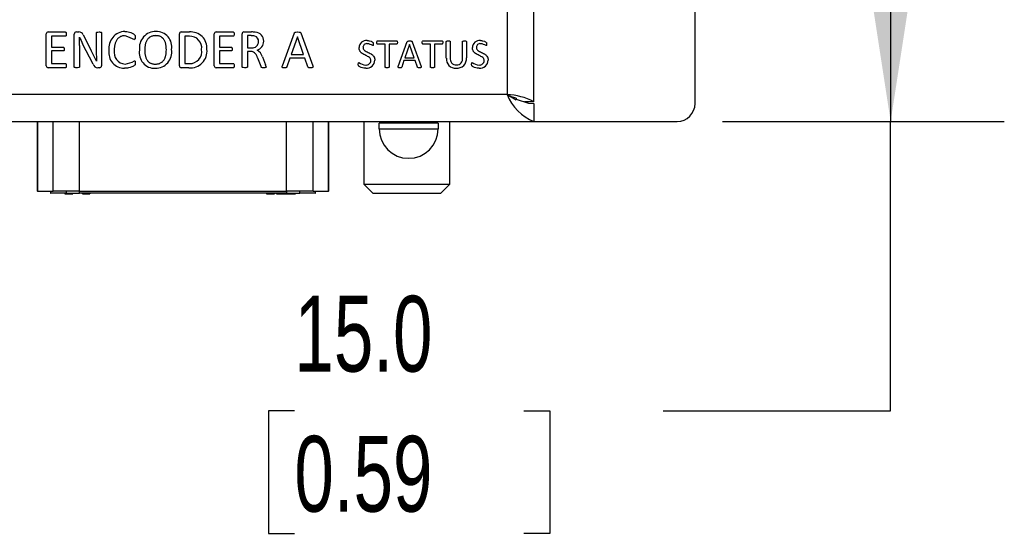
# Model space of a CAD drawing. Header units: millimetres. Extents: x 0 to 559, y 0 to 432.
# Tile 14 of 37: x 296 to 351, y 223 to 252. Entities that reach past the tile are written whole.
import ezdxf

# ---------------------------------------------------------------- set-up
doc = ezdxf.new("R2010")
doc.units = ezdxf.units.MM
doc.header["$LTSCALE"] = 2
doc.layers.add('DIMENSIONS', color=140, linetype='Continuous', lineweight=25)
doc.styles.add('SLDTEXTSTYLE0', font='TXT', dxfattribs={"width": 0.7})
doc.dimstyles.new('SLDDIMSTYLE0', dxfattribs={"dimtxt": 4.316016, "dimasz": 6.604, "dimexe": 0, "dimexo": 0.0625, "dimgap": 1.079004, "dimtad": 0, "dimtih": 1, "dimtoh": 1, "dimdec": 1, "dimrnd": 1e-09, "dimzin": 4, "dimdsep": 46, "dimtxsty": 'SLDTEXTSTYLE0', "dimsah": 1, "dimcen": 0.09, "dimadec": 0, "dimazin": 1, "dimtfac": 1, "dimtdec": 1, "dimtofl": 0, "dimtmove": 0, "dimatfit": 3, "dimfxl": 0, "dimfrac": 2, "dimtolj": 1, "dimtzin": 12, "dimarcsym": 0})

# ---------------------------------------------------------------- blocks, each defined once
blk = doc.blocks.new('_D_17')
at = {"layer": 'DIMENSIONS'}
for p, q in [((336.632, 260.93), (350.578, 260.93)), ((344.228, 260.93), (344.228, 245.93)), ((334.842, 245.93), (350.578, 245.93)), ((344.228, 229.762), (344.228, 245.93)), ((310.922, 229.762), (309.472, 229.762)), ((309.472, 229.762), (309.472, 222.903)), ((323.747, 229.762), (325.196, 229.762)), ((325.196, 229.762), (325.196, 222.903)), ((331.528, 229.762), (344.228, 229.762)), ((309.472, 222.903), (310.922, 222.903)), ((325.196, 222.903), (323.747, 222.903))]:
    blk.add_line(p, q, dxfattribs=at)
for points in [[(344.228, 260.93), (343.212, 254.326), (345.244, 254.326)], [(344.228, 245.93), (345.244, 252.534), (343.212, 252.534)]]:
    blk.add_solid(points, dxfattribs=at)
at = {"layer": 'DIMENSIONS', "char_height": 4.2333, "attachment_point": 1, "style": 'SLDTEXTSTYLE0'}
for s, insert in [('15.0', (310.922, 236.186)), ('0.59', (310.922, 228.36))]:
    blk.add_mtext(s, dxfattribs=dict(at, insert=insert))

msp = doc.modelspace()

# ---------------------------------------------------------------- linework, layer by layer
for p, q in [((322.802, 338.93), (322.802, 247.43)), ((324.302, 247.03), (324.302, 338.93)), ((333.302, 246.93), (333.302, 258.18)), ((297.064, 249.038), (297.064, 250.822)), ((297.164, 250.93), (298.128, 250.93)), ((298.622, 248.979), (298.622, 250.816)), ((298.742, 250.93), (298.882, 250.93)), ((299.858, 249.803), (299.858, 250.881)), ((300.152, 250.881), (300.152, 249.044)), ((304.505, 249.038), (304.505, 250.822)), ((304.603, 250.93), (305.053, 250.93)), ((306.446, 249.038), (306.446, 250.822)), ((306.547, 250.93), (307.51, 250.93)), ((308.005, 248.979), (308.005, 250.822)), ((308.103, 250.93), (308.525, 250.93)), ((310.25, 249.034), (310.922, 250.877)), ((311.278, 250.875), (311.951, 249.032)), ((298.129, 250.695), (297.358, 250.695)), ((297.358, 250.695), (297.358, 250.077)), ((298.916, 250.636), (298.913, 250.636)), ((299.673, 249.133), (299.094, 250.265)), ((299.125, 250.768), (299.57, 249.894)), ((305.055, 250.695), (304.799, 250.695)), ((304.799, 250.695), (304.799, 249.165)), ((306.74, 250.695), (306.74, 250.077)), ((307.512, 250.695), (306.74, 250.695)), ((308.506, 250.724), (308.299, 250.724)), ((308.299, 250.724), (308.299, 250.047)), ((311.086, 250.665), (310.74, 249.665)), ((311.087, 250.665), (311.086, 250.665)), ((311.438, 249.665), (311.087, 250.665)), ((315.567, 250.43), (316.633, 250.43)), ((316.725, 249.008), (317.23, 250.39)), ((317.496, 250.388), (318.001, 249.007)), ((318.104, 250.43), (319.17, 250.43)), ((319.409, 249.466), (319.409, 250.393)), ((319.63, 250.393), (319.63, 249.495)), ((320.314, 249.485), (320.314, 250.393)), ((320.534, 250.393), (320.534, 249.481)), ((297.358, 250.077), (298.012, 250.077)), ((298.012, 249.871), (297.358, 249.871)), ((297.358, 249.871), (297.358, 249.165)), ((298.916, 250.181), (298.916, 248.979)), ((306.74, 250.077), (307.394, 250.077)), ((307.394, 249.871), (306.74, 249.871)), ((306.74, 249.871), (306.74, 249.165)), ((308.299, 250.047), (308.539, 250.047)), ((308.47, 249.842), (308.299, 249.842)), ((308.299, 249.842), (308.299, 248.98)), ((315.99, 250.253), (315.566, 250.253)), ((315.99, 248.966), (315.99, 250.253)), ((316.634, 250.253), (316.211, 250.253)), ((316.211, 250.253), (316.211, 248.966)), ((317.352, 250.231), (317.093, 249.481)), ((317.353, 250.231), (317.352, 250.231)), ((317.616, 249.481), (317.353, 250.231)), ((318.527, 250.253), (318.103, 250.253)), ((318.527, 248.966), (318.527, 250.253)), ((319.171, 250.253), (318.747, 250.253)), ((318.747, 250.253), (318.747, 248.966)), ((297.358, 249.165), (298.129, 249.165)), ((299.861, 249.299), (299.862, 249.299)), ((304.799, 249.165), (305.058, 249.165)), ((306.74, 249.165), (307.511, 249.165)), ((309.058, 248.994), (308.873, 249.471)), ((309.132, 249.537), (309.312, 249.093)), ((310.673, 249.459), (310.508, 248.984)), ((311.507, 249.459), (310.673, 249.459)), ((310.74, 249.665), (311.438, 249.665)), ((311.679, 248.977), (311.507, 249.459)), ((317.043, 249.327), (316.919, 248.97)), ((317.669, 249.327), (317.043, 249.327)), ((317.093, 249.481), (317.616, 249.481)), ((317.797, 248.965), (317.669, 249.327)), ((298.127, 248.93), (297.163, 248.93)), ((300.027, 248.93), (299.933, 248.93)), ((305.024, 248.93), (304.603, 248.93)), ((307.509, 248.93), (306.545, 248.93)), ((322.802, 247.43), (203.802, 247.43)), ((322.802, 247.43), (323.302, 247.141)), ((323.302, 247.23), (323.302, 247.141)), ((324.302, 247.03), (323.767, 247.03)), ((324.302, 246.93), (324.302, 245.93)), ((202.302, 245.93), (324.302, 245.93)), ((296.552, 245.93), (296.552, 242.032)), ((296.575, 245.93), (296.575, 242.032)), ((297.439, 242.032), (297.439, 245.93)), ((298.916, 242.032), (298.916, 245.93)), ((310.488, 242.032), (310.488, 245.93)), ((311.965, 242.032), (311.965, 245.93)), ((312.829, 242.032), (312.829, 245.93)), ((312.852, 242.032), (312.852, 245.93)), ((314.802, 245.93), (314.802, 242.43)), ((315.752, 245.83), (315.752, 245.93)), ((315.932, 245.83), (315.932, 245.93)), ((315.95, 245.93), (315.944, 245.83)), ((317.122, 245.93), (317.122, 245.83)), ((317.482, 245.83), (317.482, 245.93)), ((318.66, 245.83), (318.654, 245.93)), ((318.672, 245.93), (318.672, 245.83)), ((318.852, 245.83), (318.852, 245.93)), ((319.602, 242.43), (319.602, 245.93)), ((324.302, 245.93), (332.302, 245.93)), ((315.652, 245.52), (315.652, 245.83)), ((318.952, 245.83), (315.652, 245.83)), ((315.652, 245.52), (318.952, 245.52)), ((318.952, 245.83), (318.952, 245.52)), ((296.575, 242.032), (296.552, 242.032)), ((296.575, 242.032), (297.439, 242.032)), ((297.302, 242.032), (297.302, 241.93)), ((297.313, 241.93), (297.313, 242.032)), ((298.916, 242.032), (297.439, 242.032)), ((298.177, 242.032), (298.177, 241.93)), ((298.916, 242.032), (310.488, 242.032)), ((298.916, 241.93), (298.916, 242.032)), ((311.965, 242.032), (310.488, 242.032)), ((310.488, 242.032), (310.488, 241.93)), ((311.226, 241.93), (311.226, 242.032)), ((311.965, 242.032), (312.829, 242.032)), ((312.09, 242.032), (312.09, 241.93)), ((312.102, 241.93), (312.102, 242.032)), ((312.852, 242.032), (312.829, 242.032)), ((314.802, 242.43), (319.602, 242.43)), ((314.802, 242.43), (315.302, 241.93)), ((319.102, 241.93), (319.602, 242.43)), ((297.302, 241.93), (297.313, 241.93)), ((298.177, 241.93), (297.313, 241.93)), ((298.102, 241.93), (298.102, 241.88)), ((298.102, 241.88), (298.127, 241.88)), ((298.127, 241.93), (298.127, 241.88)), ((298.127, 241.88), (298.164, 241.88)), ((298.164, 241.93), (298.164, 241.88)), ((298.164, 241.88), (298.227, 241.88)), ((298.177, 241.93), (298.916, 241.93)), ((298.227, 241.93), (298.227, 241.88)), ((298.227, 241.88), (298.289, 241.88)), ((298.289, 241.93), (298.289, 241.88)), ((298.289, 241.88), (298.352, 241.88)), ((298.352, 241.93), (298.352, 241.88)), ((298.352, 241.88), (298.414, 241.88)), ((298.414, 241.93), (298.414, 241.88)), ((298.414, 241.88), (298.477, 241.88)), ((298.477, 241.93), (298.477, 241.88)), ((298.477, 241.88), (298.514, 241.88)), ((298.514, 241.93), (298.514, 241.88)), ((298.514, 241.88), (298.539, 241.88)), ((298.539, 241.93), (298.539, 241.88)), ((298.539, 241.88), (298.552, 241.88)), ((298.552, 241.93), (298.552, 241.88)), ((310.488, 241.93), (298.916, 241.93)), ((299.09, 241.88), (299.09, 241.93)), ((299.09, 241.88), (299.165, 241.88)), ((299.165, 241.93), (299.165, 241.88)), ((299.165, 241.88), (299.24, 241.88)), ((299.24, 241.93), (299.24, 241.88)), ((299.241, 241.88), (299.241, 241.93)), ((299.241, 241.88), (299.316, 241.88)), ((299.316, 241.93), (299.316, 241.88)), ((299.316, 241.88), (299.34, 241.88)), ((299.34, 241.88), (299.34, 241.93)), ((299.34, 241.88), (299.415, 241.88)), ((299.415, 241.93), (299.415, 241.88)), ((299.415, 241.88), (299.49, 241.88)), ((299.49, 241.93), (299.49, 241.88)), ((309.366, 241.93), (309.366, 241.88)), ((309.366, 241.88), (309.378, 241.88)), ((309.378, 241.93), (309.378, 241.88)), ((309.378, 241.88), (309.391, 241.88)), ((309.391, 241.93), (309.391, 241.88)), ((309.391, 241.88), (309.416, 241.88)), ((309.416, 241.93), (309.416, 241.88)), ((309.416, 241.88), (309.453, 241.88)), ((309.453, 241.93), (309.453, 241.88)), ((309.453, 241.88), (309.516, 241.88)), ((309.516, 241.93), (309.516, 241.88)), ((309.516, 241.88), (309.591, 241.88)), ((309.591, 241.93), (309.591, 241.88)), ((309.591, 241.88), (309.666, 241.88)), ((309.666, 241.93), (309.666, 241.88)), ((309.666, 241.88), (309.728, 241.88)), ((309.728, 241.93), (309.728, 241.88)), ((309.728, 241.88), (309.766, 241.88)), ((309.766, 241.93), (309.766, 241.88)), ((309.766, 241.88), (309.791, 241.88)), ((309.791, 241.93), (309.791, 241.88)), ((309.791, 241.88), (309.803, 241.88)), ((309.803, 241.93), (309.803, 241.88)), ((309.803, 241.88), (309.816, 241.88)), ((309.816, 241.93), (309.816, 241.88)), ((309.916, 241.88), (309.916, 241.93)), ((309.916, 241.88), (309.991, 241.88)), ((309.991, 241.93), (309.991, 241.88)), ((309.991, 241.88), (310.066, 241.88)), ((310.066, 241.93), (310.066, 241.88)), ((310.084, 241.93), (310.084, 241.88)), ((310.084, 241.88), (310.109, 241.88)), ((310.109, 241.93), (310.109, 241.88)), ((310.109, 241.88), (310.146, 241.88)), ((310.146, 241.93), (310.146, 241.88)), ((310.146, 241.88), (310.209, 241.88)), ((310.209, 241.93), (310.209, 241.88)), ((310.209, 241.88), (310.271, 241.88)), ((310.271, 241.93), (310.271, 241.88)), ((310.271, 241.88), (310.346, 241.88)), ((310.346, 241.93), (310.346, 241.88)), ((310.346, 241.88), (310.409, 241.88)), ((310.409, 241.93), (310.409, 241.88)), ((310.409, 241.88), (310.471, 241.88)), ((310.471, 241.93), (310.471, 241.88)), ((310.471, 241.88), (310.509, 241.88)), ((310.488, 241.93), (311.226, 241.93)), ((310.509, 241.93), (310.509, 241.88)), ((310.509, 241.88), (310.534, 241.88)), ((310.534, 241.93), (310.534, 241.88)), ((310.534, 241.88), (310.55, 241.88)), ((310.55, 241.93), (310.55, 241.88)), ((310.55, 241.88), (310.587, 241.88)), ((310.587, 241.93), (310.587, 241.88)), ((310.587, 241.88), (310.634, 241.88)), ((310.634, 241.88), (310.634, 241.93)), ((310.634, 241.88), (310.709, 241.88)), ((310.709, 241.93), (310.709, 241.88)), ((310.709, 241.88), (310.784, 241.88)), ((310.784, 241.93), (310.784, 241.88)), ((310.784, 241.88), (310.787, 241.88)), ((310.787, 241.93), (310.787, 241.88)), ((310.787, 241.88), (310.85, 241.88)), ((310.85, 241.93), (310.85, 241.88)), ((310.85, 241.88), (310.912, 241.88)), ((310.912, 241.93), (310.912, 241.88)), ((310.912, 241.88), (310.95, 241.88)), ((310.95, 241.93), (310.95, 241.88)), ((310.95, 241.88), (310.975, 241.88)), ((310.975, 241.93), (310.975, 241.88)), ((312.09, 241.93), (311.226, 241.93)), ((312.09, 241.93), (312.102, 241.93)), ((315.302, 241.93), (319.102, 241.93))]:
    msp.add_line(p, q)
at = {"flags": 128}
for points in [[(298.128, 250.93), (298.144, 250.927), (298.157, 250.918), (298.166, 250.904), (298.178, 250.859), (298.181, 250.81)], [(298.181, 250.81), (298.181, 250.79), (298.176, 250.75), (298.166, 250.718), (298.158, 250.707), (298.147, 250.698), (298.135, 250.695), (298.129, 250.695)], [(299.858, 250.881), (299.86, 250.894), (299.866, 250.903), (299.878, 250.912), (299.906, 250.922), (299.941, 250.927), (300.007, 250.93)], [(300.007, 250.93), (300.027, 250.929), (300.067, 250.927), (300.093, 250.925), (300.112, 250.92), (300.133, 250.911), (300.143, 250.902), (300.149, 250.892), (300.152, 250.881)], [(301.459, 250.959), (301.479, 250.959), (301.559, 250.953), (301.638, 250.94), (301.716, 250.92), (301.791, 250.894), (301.865, 250.862), (301.933, 250.82), (301.965, 250.796), (301.99, 250.774), (302.004, 250.757), (302.022, 250.727), (302.03, 250.695), (302.034, 250.635)], [(307.51, 250.93), (307.526, 250.927), (307.54, 250.918), (307.548, 250.904), (307.56, 250.859), (307.564, 250.81)], [(307.564, 250.81), (307.563, 250.79), (307.558, 250.75), (307.548, 250.718), (307.54, 250.707), (307.529, 250.698), (307.517, 250.695), (307.512, 250.695)], [(310.922, 250.877), (310.932, 250.894), (310.946, 250.909), (310.967, 250.919), (311.004, 250.926), (311.095, 250.93)], [(311.095, 250.93), (311.115, 250.93), (311.195, 250.926), (311.238, 250.916), (311.257, 250.905), (311.271, 250.888), (311.278, 250.875)], [(301.458, 250.724), (301.438, 250.723), (301.398, 250.721), (301.359, 250.716), (301.319, 250.708), (301.281, 250.698), (301.243, 250.684), (301.207, 250.668), (301.172, 250.648), (301.138, 250.626), (301.106, 250.602), (301.077, 250.575), (301.049, 250.546), (301.024, 250.515), (301.001, 250.482), (300.98, 250.448), (300.96, 250.413), (300.943, 250.377), (300.928, 250.34), (300.914, 250.302), (300.902, 250.264), (300.892, 250.226), (300.883, 250.187), (300.876, 250.147), (300.87, 250.108), (300.865, 250.068), (300.862, 250.028), (300.859, 249.988), (300.858, 249.917)], [(302.034, 250.635), (302.034, 250.615), (302.03, 250.575), (302.024, 250.556), (302.017, 250.537), (302.009, 250.527), (301.998, 250.52), (301.985, 250.518)], [(303.171, 250.724), (303.151, 250.723), (303.111, 250.722), (303.071, 250.718), (303.032, 250.711), (302.993, 250.702), (302.974, 250.697), (302.955, 250.691), (302.917, 250.676), (302.882, 250.658), (302.848, 250.637), (302.831, 250.625), (302.815, 250.613), (302.784, 250.588), (302.756, 250.56), (302.742, 250.545), (302.717, 250.514), (302.694, 250.482), (302.673, 250.447), (302.654, 250.412), (302.637, 250.376), (302.623, 250.338), (302.611, 250.3), (302.6, 250.262), (302.591, 250.223), (302.584, 250.183), (302.578, 250.144), (302.573, 250.104), (302.569, 250.064), (302.566, 250.024), (302.564, 249.98), (302.564, 249.936)], [(303.769, 249.933), (303.769, 249.953), (303.768, 249.993), (303.767, 250.033), (303.764, 250.073), (303.76, 250.113), (303.755, 250.152), (303.749, 250.192), (303.742, 250.231), (303.734, 250.271), (303.725, 250.309), (303.713, 250.348), (303.699, 250.385), (303.683, 250.422), (303.665, 250.458), (303.655, 250.475), (303.633, 250.509), (303.61, 250.541), (303.597, 250.556), (303.569, 250.585), (303.554, 250.598), (303.539, 250.611), (303.506, 250.635), (303.49, 250.646), (303.472, 250.656), (303.437, 250.674), (303.4, 250.689), (303.381, 250.695), (303.361, 250.701), (303.322, 250.71), (303.283, 250.717), (303.243, 250.721), (303.207, 250.723), (303.171, 250.724)], [(314.986, 250.452), (315.006, 250.451), (315.046, 250.448), (315.085, 250.443), (315.124, 250.434), (315.201, 250.41), (315.238, 250.394), (315.273, 250.376), (315.306, 250.35), (315.318, 250.333), (315.325, 250.306), (315.328, 250.255)], [(315.328, 250.255), (315.328, 250.235), (315.324, 250.2), (315.321, 250.187), (315.315, 250.174), (315.31, 250.169), (315.305, 250.166), (315.298, 250.165)], [(315.527, 250.34), (315.527, 250.36), (315.53, 250.386), (315.537, 250.409), (315.543, 250.419), (315.552, 250.427), (315.562, 250.429), (315.567, 250.43)], [(315.566, 250.253), (315.554, 250.256), (315.546, 250.261), (315.54, 250.268), (315.533, 250.284), (315.528, 250.311), (315.527, 250.34)], [(316.633, 250.43), (316.646, 250.428), (316.656, 250.421), (316.662, 250.412), (316.67, 250.389), (316.673, 250.365), (316.674, 250.34)], [(316.674, 250.34), (316.673, 250.32), (316.667, 250.28), (316.661, 250.268), (316.652, 250.259), (316.643, 250.255), (316.634, 250.253)], [(317.23, 250.39), (317.24, 250.407), (317.251, 250.417), (317.272, 250.424), (317.315, 250.429), (317.359, 250.43)], [(317.359, 250.43), (317.379, 250.43), (317.419, 250.428), (317.454, 250.424), (317.473, 250.417), (317.485, 250.408), (317.493, 250.395), (317.496, 250.388)], [(318.064, 250.34), (318.064, 250.36), (318.067, 250.386), (318.074, 250.409), (318.08, 250.419), (318.089, 250.427), (318.099, 250.429), (318.104, 250.43)], [(318.103, 250.253), (318.091, 250.256), (318.083, 250.261), (318.077, 250.268), (318.07, 250.284), (318.065, 250.311), (318.064, 250.34)], [(319.17, 250.43), (319.183, 250.428), (319.192, 250.421), (319.199, 250.412), (319.207, 250.389), (319.21, 250.365), (319.211, 250.34)], [(319.211, 250.34), (319.21, 250.32), (319.204, 250.28), (319.198, 250.268), (319.189, 250.259), (319.18, 250.255), (319.171, 250.253)], [(319.409, 250.393), (319.411, 250.404), (319.415, 250.411), (319.421, 250.415), (319.439, 250.422), (319.46, 250.426), (319.49, 250.429), (319.52, 250.43)], [(319.52, 250.43), (319.54, 250.43), (319.58, 250.426), (319.609, 250.419), (319.618, 250.415), (319.624, 250.409), (319.628, 250.402), (319.63, 250.393)], [(320.314, 250.393), (320.316, 250.404), (320.32, 250.411), (320.326, 250.415), (320.343, 250.422), (320.383, 250.428), (320.425, 250.43)], [(320.425, 250.43), (320.445, 250.43), (320.484, 250.426), (320.513, 250.419), (320.523, 250.414), (320.53, 250.407), (320.533, 250.4), (320.534, 250.393)], [(321.317, 250.452), (321.337, 250.451), (321.376, 250.448), (321.416, 250.443), (321.455, 250.434), (321.532, 250.41), (321.568, 250.394), (321.604, 250.376), (321.637, 250.35), (321.649, 250.333), (321.656, 250.306), (321.659, 250.255)], [(321.659, 250.255), (321.659, 250.235), (321.655, 250.2), (321.652, 250.187), (321.646, 250.174), (321.641, 250.169), (321.636, 250.166), (321.629, 250.165)], [(298.012, 250.077), (298.027, 250.074), (298.04, 250.066), (298.05, 250.053), (298.058, 250.03), (298.062, 250.005), (298.064, 249.97)], [(298.064, 249.97), (298.063, 249.95), (298.059, 249.917), (298.052, 249.895), (298.043, 249.883), (298.033, 249.875), (298.021, 249.872), (298.012, 249.871)], [(302.564, 249.936), (302.564, 249.916), (302.565, 249.876), (302.566, 249.836), (302.569, 249.796), (302.572, 249.756), (302.576, 249.716), (302.581, 249.677), (302.588, 249.637), (302.596, 249.598), (302.605, 249.559), (302.616, 249.521), (302.629, 249.483), (302.644, 249.446), (302.661, 249.409), (302.671, 249.392), (302.691, 249.357), (302.715, 249.325), (302.727, 249.309), (302.754, 249.28), (302.769, 249.266), (302.784, 249.253), (302.816, 249.229), (302.832, 249.218), (302.849, 249.207), (302.885, 249.188), (302.903, 249.18), (302.941, 249.166), (302.96, 249.161), (302.999, 249.151), (303.038, 249.144), (303.078, 249.139), (303.119, 249.137), (303.16, 249.136)], [(303.16, 249.136), (303.18, 249.136), (303.22, 249.138), (303.26, 249.142), (303.3, 249.148), (303.339, 249.157), (303.377, 249.168), (303.396, 249.175), (303.414, 249.183), (303.45, 249.201), (303.485, 249.221), (303.517, 249.245), (303.533, 249.257), (303.548, 249.27), (303.577, 249.298), (303.603, 249.328), (303.616, 249.344), (303.639, 249.376), (303.659, 249.411), (303.678, 249.446), (303.695, 249.483), (303.709, 249.52), (303.715, 249.539), (303.727, 249.577), (303.737, 249.616), (303.745, 249.655), (303.751, 249.695), (303.757, 249.734), (303.762, 249.774), (303.765, 249.814), (303.768, 249.854), (303.769, 249.933)], [(307.394, 250.077), (307.409, 250.074), (307.422, 250.066), (307.432, 250.053), (307.441, 250.03), (307.444, 250.005), (307.446, 249.97)], [(307.446, 249.97), (307.445, 249.95), (307.441, 249.917), (307.434, 249.895), (307.425, 249.883), (307.415, 249.875), (307.403, 249.872), (307.394, 249.871)], [(308.873, 249.471), (308.866, 249.489), (308.834, 249.563), (308.817, 249.599), (308.799, 249.635), (308.78, 249.67), (308.757, 249.703), (308.732, 249.733), (308.718, 249.748), (308.703, 249.762), (308.671, 249.786), (308.654, 249.796), (308.637, 249.806), (308.6, 249.822), (308.561, 249.833), (308.542, 249.836), (308.506, 249.84), (308.47, 249.842)], [(315.196, 249.329), (315.195, 249.349), (315.19, 249.382), (315.181, 249.41), (315.168, 249.437), (315.151, 249.461), (315.132, 249.483), (315.11, 249.503), (315.063, 249.538), (315.011, 249.567), (314.959, 249.593), (314.906, 249.618), (314.852, 249.644), (314.8, 249.671), (314.749, 249.7), (314.7, 249.733), (314.655, 249.771), (314.635, 249.792), (314.615, 249.814), (314.583, 249.863), (314.569, 249.889), (314.557, 249.916), (314.542, 249.969), (314.536, 250.013), (314.534, 250.059)], [(314.755, 250.078), (314.756, 250.058), (314.76, 250.025), (314.77, 249.995), (314.784, 249.967), (314.802, 249.942), (314.824, 249.919), (314.847, 249.898), (314.872, 249.879), (314.925, 249.846), (314.981, 249.818), (315.037, 249.791), (315.093, 249.763), (315.149, 249.735), (315.203, 249.704), (315.23, 249.687), (315.28, 249.65), (315.303, 249.629), (315.324, 249.606), (315.344, 249.582), (315.377, 249.528), (315.39, 249.5), (315.401, 249.47), (315.413, 249.412), (315.416, 249.351)], [(321.527, 249.329), (321.526, 249.349), (321.521, 249.382), (321.512, 249.41), (321.499, 249.437), (321.482, 249.461), (321.463, 249.483), (321.441, 249.503), (321.393, 249.538), (321.342, 249.567), (321.29, 249.593), (321.236, 249.618), (321.183, 249.644), (321.131, 249.671), (321.08, 249.7), (321.031, 249.733), (320.986, 249.771), (320.965, 249.792), (320.946, 249.814), (320.913, 249.863), (320.9, 249.889), (320.888, 249.916), (320.873, 249.969), (320.867, 250.013), (320.865, 250.059)], [(321.086, 250.078), (321.086, 250.058), (321.091, 250.025), (321.101, 249.995), (321.115, 249.967), (321.133, 249.942), (321.154, 249.919), (321.178, 249.898), (321.203, 249.879), (321.256, 249.846), (321.312, 249.818), (321.368, 249.791), (321.424, 249.763), (321.48, 249.735), (321.534, 249.704), (321.561, 249.687), (321.611, 249.65), (321.634, 249.629), (321.655, 249.606), (321.675, 249.582), (321.708, 249.528), (321.721, 249.5), (321.731, 249.47), (321.744, 249.412), (321.747, 249.351)], [(298.129, 249.165), (298.143, 249.162), (298.156, 249.154), (298.165, 249.142), (298.177, 249.111), (298.18, 249.079), (298.181, 249.047)], [(302.034, 249.191), (302.034, 249.171), (302.032, 249.142), (302.023, 249.102), (302.008, 249.076), (301.976, 249.049), (301.933, 249.023), (301.889, 249), (301.843, 248.98), (301.748, 248.947), (301.652, 248.923), (301.602, 248.914), (301.553, 248.907), (301.503, 248.903), (301.423, 248.9)], [(301.994, 249.312), (302.006, 249.31), (302.013, 249.306), (302.019, 249.3), (302.027, 249.283), (302.031, 249.263), (302.034, 249.227), (302.034, 249.191)], [(307.511, 249.165), (307.526, 249.162), (307.538, 249.154), (307.547, 249.142), (307.559, 249.111), (307.562, 249.079), (307.564, 249.047)], [(314.49, 249.124), (314.491, 249.144), (314.494, 249.18), (314.498, 249.195), (314.505, 249.207), (314.511, 249.213), (314.52, 249.216), (314.527, 249.217)], [(320.821, 249.124), (320.821, 249.144), (320.825, 249.18), (320.829, 249.195), (320.836, 249.207), (320.842, 249.213), (320.851, 249.216), (320.857, 249.217)], [(298.181, 249.047), (298.181, 249.027), (298.177, 248.987), (298.165, 248.955), (298.157, 248.942), (298.145, 248.934), (298.132, 248.93), (298.127, 248.93)], [(298.768, 248.93), (298.748, 248.93), (298.709, 248.932), (298.67, 248.938), (298.646, 248.945), (298.634, 248.953), (298.627, 248.961), (298.623, 248.971), (298.622, 248.979)], [(298.916, 248.979), (298.914, 248.966), (298.906, 248.955), (298.893, 248.946), (298.878, 248.941), (298.813, 248.931), (298.768, 248.93)], [(307.564, 249.047), (307.563, 249.027), (307.559, 248.987), (307.548, 248.955), (307.539, 248.942), (307.527, 248.934), (307.515, 248.93), (307.509, 248.93)], [(308.152, 248.93), (308.132, 248.93), (308.052, 248.939), (308.034, 248.943), (308.017, 248.952), (308.01, 248.96), (308.006, 248.969), (308.005, 248.979)], [(308.299, 248.98), (308.296, 248.967), (308.291, 248.957), (308.28, 248.949), (308.253, 248.939), (308.203, 248.931), (308.152, 248.93)], [(309.204, 248.93), (309.184, 248.93), (309.144, 248.932), (309.103, 248.94), (309.085, 248.95), (309.07, 248.966), (309.058, 248.994)], [(309.346, 248.979), (309.344, 248.964), (309.34, 248.955), (309.332, 248.948), (309.317, 248.941), (309.3, 248.937), (309.265, 248.932), (309.204, 248.93)], [(310.361, 248.93), (310.341, 248.93), (310.301, 248.932), (310.282, 248.935), (310.262, 248.94), (310.25, 248.946), (310.243, 248.953), (310.239, 248.961), (310.236, 248.976), (310.242, 249.012), (310.25, 249.034)], [(310.508, 248.984), (310.5, 248.965), (310.486, 248.95), (310.465, 248.94), (310.436, 248.933), (310.361, 248.93)], [(311.835, 248.93), (311.815, 248.93), (311.775, 248.931), (311.736, 248.935), (311.712, 248.94), (311.699, 248.948), (311.689, 248.96), (311.679, 248.977)], [(311.951, 249.032), (311.957, 249.013), (311.964, 248.973), (311.961, 248.96), (311.956, 248.95), (311.948, 248.943), (311.931, 248.936), (311.901, 248.932), (311.835, 248.93)], [(314.904, 248.908), (314.884, 248.908), (314.804, 248.914), (314.726, 248.929), (314.649, 248.952), (314.612, 248.968), (314.576, 248.985), (314.549, 249), (314.532, 249.013), (314.509, 249.036), (314.496, 249.064), (314.491, 249.094), (314.49, 249.124)], [(316.1, 248.93), (316.08, 248.93), (316.04, 248.934), (316.021, 248.937), (316.002, 248.945), (315.995, 248.95), (315.992, 248.958), (315.99, 248.966)], [(316.211, 248.966), (316.208, 248.955), (316.204, 248.948), (316.197, 248.944), (316.183, 248.938), (316.148, 248.932), (316.1, 248.93)], [(316.809, 248.93), (316.789, 248.93), (316.749, 248.933), (316.736, 248.937), (316.724, 248.943), (316.719, 248.949), (316.716, 248.956), (316.715, 248.969), (316.719, 248.988), (316.725, 249.008)], [(316.919, 248.97), (316.91, 248.952), (316.898, 248.942), (316.88, 248.935), (316.845, 248.931), (316.809, 248.93)], [(317.914, 248.93), (317.894, 248.93), (317.854, 248.932), (317.826, 248.936), (317.814, 248.942), (317.805, 248.952), (317.797, 248.965)], [(318.001, 249.007), (318.007, 248.988), (318.011, 248.965), (318.01, 248.955), (318.007, 248.947), (318.001, 248.941), (317.992, 248.936), (317.961, 248.931), (317.914, 248.93)], [(318.637, 248.93), (318.617, 248.93), (318.577, 248.934), (318.558, 248.937), (318.539, 248.945), (318.532, 248.95), (318.528, 248.958), (318.527, 248.966)], [(318.747, 248.966), (318.745, 248.955), (318.74, 248.948), (318.734, 248.944), (318.72, 248.938), (318.685, 248.932), (318.637, 248.93)], [(321.235, 248.908), (321.215, 248.908), (321.135, 248.914), (321.057, 248.929), (320.98, 248.952), (320.943, 248.968), (320.907, 248.985), (320.88, 249), (320.863, 249.013), (320.839, 249.036), (320.827, 249.064), (320.822, 249.094), (320.821, 249.124)], [(323.302, 247.23), (323.048, 247.313), (322.802, 247.43)], [(323.302, 247.18), (323.999, 246.955), (324.302, 246.93)]]:
    msp.add_lwpolyline(points, dxfattribs=at)
for centre, radius, start, end in [((297.164, 250.829), 0.101, 89.8596, 184.1772), ((298.734, 250.819), 0.112, 85.6877, 181.3862), ((298.897, 250.688), 0.242, 19.2293, 93.3906), ((301.49, 250.025), 0.935, 91.9088, 187.4622), ((303.174, 250.046), 0.913, 89.1348, 188.0078), ((303.21, 250.094), 0.865, 350.5818, 91.4856), ((304.605, 250.829), 0.101, 91.1477, 184.2079), ((305.139, 250.035), 0.899, 355.1579, 95.4359), ((306.546, 250.829), 0.101, 89.8596, 184.1772), ((308.105, 250.829), 0.101, 91.2521, 183.8602), ((308.525, 249.003), 1.927, 83.6155, 90.0112), ((308.707, 250.415), 0.504, 359.5741, 86.2793), ((281.906, 250.288), 17.011, 359.6377, 1.1717), ((304.754, 253.2), 6.376, 203.715, 207.41), ((321.25, 300.617), 53.675, 248.3631, 248.9672), ((305.087, 250.036), 0.659, 352.2806, 92.7211), ((308.539, 250.062), 0.662, 75.5134, 92.8821), ((308.581, 250.38), 0.335, 262.7976, 1.1845), ((308.619, 250.418), 0.299, 354.1323, 73.3246), ((308.708, 250.402), 0.502, 285.1023, 1.0898), ((314.938, 250.051), 0.404, 83.1868, 178.8747), ((314.96, 250.072), 0.206, 81.5611, 178.4443), ((314.847, 249.391), 0.896, 59.7679, 80.8025), ((321.269, 250.051), 0.404, 83.1868, 178.8747), ((321.291, 250.072), 0.206, 81.5611, 178.4443), ((321.178, 249.391), 0.896, 59.7679, 80.8025), ((278.154, 239.049), 24.005, 25.2765, 26.8591), ((325.578, 249.785), 25.721, 179.9597, 181.0839), ((301.429, 249.775), 0.875, 171.5782, 269.6201), ((301.509, 249.796), 0.662, 169.4564, 265.9991), ((303.119, 249.763), 0.863, 169.6239, 271.8931), ((303.159, 249.815), 0.915, 269.2322, 8.6728), ((305.114, 249.852), 0.927, 264.4811, 6.6294), ((305.09, 249.825), 0.661, 267.2416, 10.6253), ((308.546, 249.388), 0.605, 14.2331, 60.9777), ((301.198, 250.818), 1.703, 278.916, 297.8349), ((315.012, 249.998), 0.92, 238.1729, 263.4691), ((314.957, 249.364), 0.459, 263.363, 358.3394), ((314.941, 249.338), 0.255, 262.4659, 358.0007), ((319.925, 249.424), 0.517, 175.3376, 273.8431), ((319.975, 249.435), 0.35, 170.0262, 269.5755), ((320.004, 249.438), 0.532, 265.2394, 4.6573), ((319.972, 249.431), 0.346, 270.1254, 9.0627), ((321.343, 249.998), 0.92, 238.1729, 263.4691), ((321.288, 249.364), 0.459, 263.363, 358.3394), ((321.271, 249.338), 0.255, 262.4659, 358.0007), ((297.161, 249.028), 0.0982, 174.2474, 270.9278), ((299.939, 249.206), 0.276, 195.2934, 268.8308), ((300.037, 249.045), 0.115, 265.3294, 359.5957), ((304.602, 249.028), 0.0977, 173.9662, 270.6782), ((306.544, 249.028), 0.0982, 174.2474, 270.9278), ((308.879, 248.902), 0.474, 9.4057, 23.8232), ((322.69, 243.997), 3.434, 62.0057, 88.1314), ((325.301, 248.429), 2.691, 201.7865, 248.2135), ((332.302, 246.93), 1, 270, 0), ((317.302, 245.52), 1.65, 180, 270), ((317.302, 245.52), 1.65, 270, 0)]:
    msp.add_arc(centre, radius, start, end)

# ---------------------------------------------------------------- dimensions: what is measured, and where the dimension line sits
at = {"layer": 'DIMENSIONS'}
dim = msp.add_linear_dim(base=(344.228, 245.93), p1=(334.092, 260.93), p2=(332.302, 245.93), angle=90, dimstyle='SLDDIMSTYLE0', dxfattribs=at)
dim.commit()
dim.dimension.update_dxf_attribs({"geometry": '_D_17', "text_midpoint": (344.228, 229.762), "dimtype": 160})

doc.saveas('drawing.dxf')
